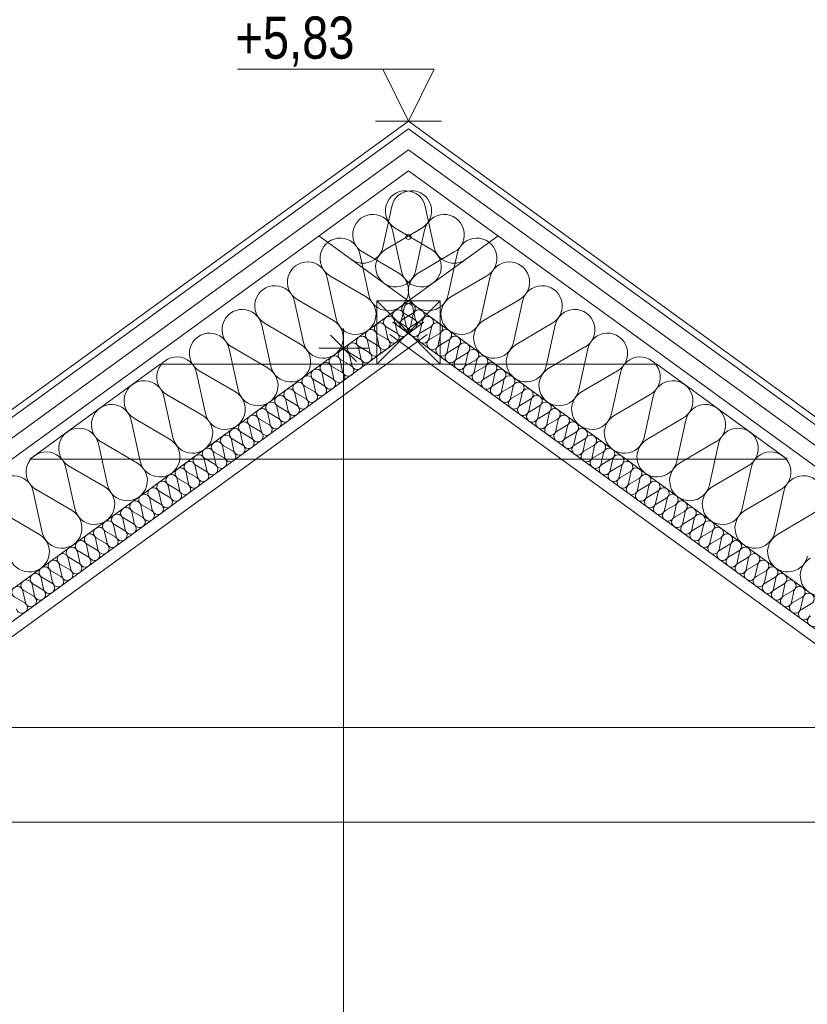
# Model space of a CAD drawing. Extents: x 5465377 to 5465550, y 5925276 to 5925338.
# Tile 104 of 182: x 5465409.49 to 5465410.99, y 5925334.33 to 5925336.2. Entities that reach past the tile are written whole.
import ezdxf

# ---------------------------------------------------------------- set-up
doc = ezdxf.new("R2010")
doc.units = 0
doc.header["$MEASUREMENT"] = 0
doc.linetypes.add('DASH', pattern=[0.75, 0.5, -0.25])
for name, color, linetype, lineweight in [('0_Nr_Pióra__141', 7, 'Continuous', 0), ('0_Nr_Pióra__142', 7, 'Continuous', 18), ('_______wymiarowanie_Nr_Pióra__201', 150, 'Continuous', 0), ('____rosliny_Nr_Pióra__141', 7, 'Continuous', 0), ('_ARCH_Sciany_Nr_Pióra__141', 7, 'Continuous', 0), ('_opisy_Nr_pióra__175_Nr_Pióra__148', 14, 'Continuous', 0), ('_opisy_Nr_pióra__2_Nr_Pióra__141', 7, 'Continuous', 0), ('_opisy_Nr_pióra__2_Nr_Pióra__8', 12, 'Continuous', 35)]:
    doc.layers.add(name, color=color, linetype=linetype, lineweight=lineweight)
doc.layers.add('_______wymiarowanie', color=7, linetype='Continuous')
doc.styles.add('GENERATED_STYLE_4', font='arial.ttf')
doc.styles.add('GENERATED_STYLE_5', font='txt')
doc.dimstyles.new('GENERATED_STYLE__2', dxfattribs={"dimtxt": 0.075, "dimasz": 0.0475, "dimexe": 0.18, "dimexo": 0, "dimgap": 0.09, "dimtad": 1, "dimdec": 0, "dimlfac": 100, "dimzin": 0, "dimdsep": 46, "dimtxsty": 'GENERATED_STYLE_5', "dimblk": 'ARROWHEAD_6', "dimblk1": 'ARROWHEAD_6', "dimblk2": 'ARROWHEAD_6', "dimcen": 0.09, "dimclrd": 256, "dimclre": 256, "dimclrt": 256, "dimazin": 0, "dimtfac": 1, "dimtdec": 4, "dimtmove": 0, "dimatfit": 3, "dimfxl": 0, "dimtolj": 1, "dimtzin": 0, "dimarcsym": 0})

# ---------------------------------------------------------------- blocks, each defined once
blk = doc.blocks.new('Izolacja cieplna 12_74', base_point=(5465413.4879, 5925333.2365))
at = {"layer": '____rosliny_Nr_Pióra__141', "linetype": 'Continuous'}
for p, q in [((5465410.2166, 5925335.6317), (5465410.2213, 5925335.6533)), ((5465410.237, 5925335.6418), (5465410.218, 5925335.6307)), ((5465410.2338, 5925335.6192), (5465410.2385, 5925335.6407)), ((5465410.2543, 5925335.6293), (5465410.2352, 5925335.6181)), ((5465410.251, 5925335.6067), (5465410.2557, 5925335.6282)), ((5465410.2715, 5925335.6168), (5465410.2524, 5925335.6056)), ((5465410.2682, 5925335.5942), (5465410.2729, 5925335.6157)), ((5465410.2887, 5925335.6043), (5465410.2697, 5925335.5931)), ((5465410.2854, 5925335.5817), (5465410.2901, 5925335.6032)), ((5465410.3059, 5925335.5918), (5465410.2869, 5925335.5806)), ((5465410.3026, 5925335.5692), (5465410.3074, 5925335.5907)), ((5465410.3231, 5925335.5793), (5465410.3041, 5925335.5681)), ((5465410.3199, 5925335.5567), (5465410.3246, 5925335.5782)), ((5465410.3403, 5925335.5668), (5465410.3213, 5925335.5556)), ((5465410.3371, 5925335.5442), (5465410.3418, 5925335.5657)), ((5465410.3576, 5925335.5542), (5465410.3385, 5925335.5431)), ((5465410.3543, 5925335.5316), (5465410.359, 5925335.5532)), ((5465410.3748, 5925335.5417), (5465410.3557, 5925335.5306)), ((5465410.3715, 5925335.5191), (5465410.3762, 5925335.5407)), ((5465410.392, 5925335.5292), (5465410.3729, 5925335.5181)), ((5465410.3887, 5925335.5066), (5465410.3934, 5925335.5282)), ((5465410.4092, 5925335.5167), (5465410.3902, 5925335.5056)), ((5465410.4059, 5925335.4941), (5465410.4106, 5925335.5157)), ((5465410.4264, 5925335.5042), (5465410.4074, 5925335.4931)), ((5465410.4231, 5925335.4816), (5465410.4279, 5925335.5032)), ((5465410.4436, 5925335.4917), (5465410.4246, 5925335.4806)), ((5465410.4404, 5925335.4691), (5465410.4451, 5925335.4907)), ((5465410.4608, 5925335.4792), (5465410.4418, 5925335.4681)), ((5465410.4576, 5925335.4566), (5465410.4623, 5925335.4782)), ((5465410.4781, 5925335.4667), (5465410.459, 5925335.4556)), ((5465410.4748, 5925335.4441), (5465410.4795, 5925335.4656)), ((5465410.4953, 5925335.4542), (5465410.4762, 5925335.443)), ((5465410.492, 5925335.4316), (5465410.4967, 5925335.4531)), ((5465410.5125, 5925335.4417), (5465410.4934, 5925335.4305)), ((5465410.5092, 5925335.4191), (5465410.5139, 5925335.4406)), ((5465410.5297, 5925335.4292), (5465410.5107, 5925335.418)), ((5465410.5264, 5925335.4066), (5465410.5311, 5925335.4281)), ((5465410.5469, 5925335.4167), (5465410.5279, 5925335.4055)), ((5465410.5436, 5925335.3941), (5465410.5484, 5925335.4156)), ((5465410.5641, 5925335.4042), (5465410.5451, 5925335.393)), ((5465410.5609, 5925335.3816), (5465410.5656, 5925335.4031)), ((5465410.5813, 5925335.3917), (5465410.5623, 5925335.3805)), ((5465410.5781, 5925335.3691), (5465410.5828, 5925335.3906)), ((5465410.5986, 5925335.3791), (5465410.5795, 5925335.368)), ((5465410.5953, 5925335.3565), (5465410.6, 5925335.3781)), ((5465410.6158, 5925335.3666), (5465410.5967, 5925335.3555)), ((5465410.6125, 5925335.344), (5465410.6172, 5925335.3656)), ((5465410.633, 5925335.3541), (5465410.6139, 5925335.343)), ((5465410.6297, 5925335.3315), (5465410.6344, 5925335.3531)), ((5465410.6502, 5925335.3416), (5465410.6312, 5925335.3305)), ((5465410.6469, 5925335.319), (5465410.6516, 5925335.3406)), ((5465410.6674, 5925335.3291), (5465410.6484, 5925335.318)), ((5465410.6641, 5925335.3065), (5465410.6689, 5925335.3281)), ((5465410.6846, 5925335.3166), (5465410.6656, 5925335.3055)), ((5465410.6814, 5925335.294), (5465410.6861, 5925335.3156)), ((5465410.7018, 5925335.3041), (5465410.6828, 5925335.293)), ((5465410.6986, 5925335.2815), (5465410.7033, 5925335.3031)), ((5465410.7191, 5925335.2916), (5465410.7, 5925335.2805)), ((5465410.7158, 5925335.269), (5465410.7205, 5925335.2905)), ((5465410.7363, 5925335.2791), (5465410.7172, 5925335.2679)), ((5465410.733, 5925335.2565), (5465410.7377, 5925335.278)), ((5465410.7535, 5925335.2666), (5465410.7345, 5925335.2554)), ((5465410.7502, 5925335.244), (5465410.7549, 5925335.2655)), ((5465410.7707, 5925335.2541), (5465410.7517, 5925335.2429)), ((5465410.7674, 5925335.2315), (5465410.7721, 5925335.253)), ((5465410.7879, 5925335.2416), (5465410.7689, 5925335.2304)), ((5465410.7846, 5925335.219), (5465410.7894, 5925335.2405)), ((5465410.8051, 5925335.2291), (5465410.7861, 5925335.2179)), ((5465410.8019, 5925335.2065), (5465410.8066, 5925335.228)), ((5465410.8223, 5925335.2166), (5465410.8033, 5925335.2054)), ((5465410.8191, 5925335.194), (5465410.8238, 5925335.2155)), ((5465410.8396, 5925335.204), (5465410.8205, 5925335.1929)), ((5465410.8363, 5925335.1814), (5465410.841, 5925335.203)), ((5465410.8568, 5925335.1915), (5465410.8377, 5925335.1804)), ((5465410.8535, 5925335.1689), (5465410.8582, 5925335.1905)), ((5465410.874, 5925335.179), (5465410.855, 5925335.1679)), ((5465410.8707, 5925335.1564), (5465410.8754, 5925335.178)), ((5465410.8912, 5925335.1665), (5465410.8722, 5925335.1554)), ((5465410.8879, 5925335.1439), (5465410.8926, 5925335.1655)), ((5465410.9084, 5925335.154), (5465410.8894, 5925335.1429)), ((5465410.9052, 5925335.1314), (5465410.9099, 5925335.153)), ((5465410.9256, 5925335.1415), (5465410.9066, 5925335.1304)), ((5465410.9224, 5925335.1189), (5465410.9271, 5925335.1405)), ((5465410.9428, 5925335.129), (5465410.9238, 5925335.1179)), ((5465410.9396, 5925335.1064), (5465410.9443, 5925335.128)), ((5465410.9601, 5925335.1165), (5465410.941, 5925335.1054)), ((5465410.9568, 5925335.0939), (5465410.9615, 5925335.1154)), ((5465410.9773, 5925335.104), (5465410.9582, 5925335.0928)), ((5465410.974, 5925335.0814), (5465410.9787, 5925335.1029)), ((5465410.9945, 5925335.0915), (5465410.9755, 5925335.0803))]:
    blk.add_line(p, q, dxfattribs=at)
for centre, start_param, end_param in [((5465410.2317, 5925335.651), 2.728799, 6.695979), ((5465410.2489, 5925335.6385), 2.728799, 6.695979), ((5465410.2661, 5925335.626), 2.728799, 6.695979), ((5465410.2062, 5925335.634), 1.570796, 3.554385), ((5465410.2234, 5925335.6215), 5.870392, 9.837571), ((5465410.2406, 5925335.609), 5.870392, 9.837571), ((5465410.2833, 5925335.6135), 2.728799, 6.695979), ((5465410.2578, 5925335.5965), 5.870392, 9.837571), ((5465410.3005, 5925335.6009), 2.728799, 6.695979), ((5465410.3177, 5925335.5884), 2.728799, 6.695979), ((5465410.275, 5925335.584), 5.870392, 9.837571), ((5465410.2922, 5925335.5714), 5.870392, 9.837571), ((5465410.335, 5925335.5759), 2.728799, 6.695979), ((5465410.3095, 5925335.5589), 5.870392, 9.837571), ((5465410.3522, 5925335.5634), 2.728799, 6.695979), ((5465410.3694, 5925335.5509), 2.728799, 6.695979), ((5465410.3267, 5925335.5464), 5.870392, 9.837571), ((5465410.3439, 5925335.5339), 5.870392, 9.837571), ((5465410.3866, 5925335.5384), 2.728799, 6.695979), ((5465410.3611, 5925335.5214), 5.870392, 9.837571), ((5465410.4038, 5925335.5259), 2.728799, 6.695979), ((5465410.421, 5925335.5134), 2.728799, 6.695979), ((5465410.3783, 5925335.5089), 5.870392, 9.837571), ((5465410.3955, 5925335.4964), 5.870392, 9.837571), ((5465410.4382, 5925335.5009), 2.728799, 6.695979), ((5465410.4128, 5925335.4839), 5.870392, 9.837571), ((5465410.4555, 5925335.4884), 2.728799, 6.695979), ((5465410.4727, 5925335.4759), 2.728799, 6.695979), ((5465410.43, 5925335.4714), 5.870392, 9.837571), ((5465410.4472, 5925335.4589), 5.870392, 9.837571), ((5465410.4899, 5925335.4634), 2.728799, 6.695979), ((5465410.4644, 5925335.4464), 5.870392, 9.837571), ((5465410.5071, 5925335.4509), 2.728799, 6.695979), ((5465410.5243, 5925335.4384), 2.728799, 6.695979), ((5465410.4816, 5925335.4339), 5.870392, 9.837571), ((5465410.4988, 5925335.4214), 5.870392, 9.837571), ((5465410.5415, 5925335.4258), 2.728799, 6.695979), ((5465410.516, 5925335.4089), 5.870392, 9.837571), ((5465410.5587, 5925335.4133), 2.728799, 6.695979), ((5465410.576, 5925335.4008), 2.728799, 6.695979), ((5465410.5333, 5925335.3963), 5.870392, 9.837571), ((5465410.5505, 5925335.3838), 5.870392, 9.837571), ((5465410.5932, 5925335.3883), 2.728799, 6.695979), ((5465410.5677, 5925335.3713), 5.870392, 9.837571), ((5465410.6104, 5925335.3758), 2.728799, 6.695979), ((5465410.6276, 5925335.3633), 2.728799, 6.695979), ((5465410.5849, 5925335.3588), 5.870392, 9.837571), ((5465410.6021, 5925335.3463), 5.870392, 9.837571), ((5465410.6448, 5925335.3508), 2.728799, 6.695979), ((5465410.6193, 5925335.3338), 5.870392, 9.837571), ((5465410.662, 5925335.3383), 2.728799, 6.695979), ((5465410.6793, 5925335.3258), 2.728799, 6.695979), ((5465410.6365, 5925335.3213), 5.870392, 9.837571), ((5465410.6538, 5925335.3088), 5.870392, 9.837571), ((5465410.6965, 5925335.3133), 2.728799, 6.695979), ((5465410.671, 5925335.2963), 5.870392, 9.837571), ((5465410.7137, 5925335.3008), 2.728799, 6.695979), ((5465410.7309, 5925335.2883), 2.728799, 6.695979), ((5465410.6882, 5925335.2838), 5.870392, 9.837571), ((5465410.7054, 5925335.2713), 5.870392, 9.837571), ((5465410.7481, 5925335.2758), 2.728799, 6.695979), ((5465410.7226, 5925335.2588), 5.870392, 9.837571), ((5465410.7653, 5925335.2633), 2.728799, 6.695979), ((5465410.7825, 5925335.2507), 2.728799, 6.695979), ((5465410.7398, 5925335.2463), 5.870392, 9.837571), ((5465410.757, 5925335.2338), 5.870392, 9.837571), ((5465410.7998, 5925335.2382), 2.728799, 6.695979), ((5465410.7743, 5925335.2212), 5.870392, 9.837571), ((5465410.817, 5925335.2257), 2.728799, 6.695979), ((5465410.8342, 5925335.2132), 2.728799, 6.695979), ((5465410.7915, 5925335.2087), 5.870392, 9.837571), ((5465410.8087, 5925335.1962), 5.870392, 9.837571), ((5465410.8514, 5925335.2007), 2.728799, 6.695979), ((5465410.8259, 5925335.1837), 5.870392, 9.837571), ((5465410.8686, 5925335.1882), 2.728799, 6.695979), ((5465410.8858, 5925335.1757), 2.728799, 6.695979), ((5465410.8431, 5925335.1712), 5.870392, 9.837571), ((5465410.8603, 5925335.1587), 5.870392, 9.837571), ((5465410.903, 5925335.1632), 2.728799, 6.695979), ((5465410.8775, 5925335.1462), 5.870392, 9.837571), ((5465410.9203, 5925335.1507), 2.728799, 6.695979), ((5465410.9375, 5925335.1382), 2.728799, 6.695979), ((5465410.8948, 5925335.1337), 5.870392, 9.837571), ((5465410.912, 5925335.1212), 5.870392, 9.837571), ((5465410.9547, 5925335.1257), 2.728799, 6.695979), ((5465410.9292, 5925335.1087), 5.870392, 9.837571), ((5465410.9719, 5925335.1132), 2.728799, 6.695979), ((5465410.9891, 5925335.1007), 2.728799, 6.695979), ((5465410.9464, 5925335.0962), 5.870392, 9.837571), ((5465410.9636, 5925335.0837), 5.870392, 9.837571), ((5465410.9808, 5925335.0712), 5.870392, 9.837571), ((5465410.998, 5925335.0587), 5.870392, 9.837571)]:
    blk.add_ellipse(centre, major_axis=(-0.00861, 0.00625), ratio=0.999504, start_param=start_param, end_param=end_param, dxfattribs=at)
blk = doc.blocks.new('Izolacja cieplna 12_77', base_point=(5465406.9707, 5925333.2365))
at = {"layer": '____rosliny_Nr_Pióra__141', "linetype": 'Continuous'}
for p, q in [((5465410.2421, 5925335.6317), (5465410.2373, 5925335.6533)), ((5465410.2248, 5925335.6192), (5465410.2201, 5925335.6407)), ((5465410.2216, 5925335.6418), (5465410.2406, 5925335.6307)), ((5465410.1904, 5925335.5942), (5465410.1857, 5925335.6157)), ((5465410.1872, 5925335.6168), (5465410.2062, 5925335.6056)), ((5465410.2076, 5925335.6067), (5465410.2029, 5925335.6282)), ((5465410.2044, 5925335.6293), (5465410.2234, 5925335.6181)), ((5465410.1732, 5925335.5817), (5465410.1685, 5925335.6032)), ((5465410.1699, 5925335.6043), (5465410.189, 5925335.5931)), ((5465410.1388, 5925335.5567), (5465410.1341, 5925335.5782)), ((5465410.1355, 5925335.5793), (5465410.1545, 5925335.5681)), ((5465410.156, 5925335.5692), (5465410.1513, 5925335.5907)), ((5465410.1527, 5925335.5918), (5465410.1718, 5925335.5806)), ((5465410.1216, 5925335.5442), (5465410.1168, 5925335.5657)), ((5465410.1183, 5925335.5668), (5465410.1373, 5925335.5556)), ((5465410.0871, 5925335.5191), (5465410.0824, 5925335.5407)), ((5465410.0839, 5925335.5417), (5465410.1029, 5925335.5306)), ((5465410.1043, 5925335.5316), (5465410.0996, 5925335.5532)), ((5465410.1011, 5925335.5542), (5465410.1201, 5925335.5431)), ((5465410.0699, 5925335.5066), (5465410.0652, 5925335.5282)), ((5465410.0667, 5925335.5292), (5465410.0857, 5925335.5181)), ((5465410.0355, 5925335.4816), (5465410.0308, 5925335.5032)), ((5465410.0322, 5925335.5042), (5465410.0513, 5925335.4931)), ((5465410.0527, 5925335.4941), (5465410.048, 5925335.5157)), ((5465410.0494, 5925335.5167), (5465410.0685, 5925335.5056)), ((5465410.0183, 5925335.4691), (5465410.0136, 5925335.4907)), ((5465410.015, 5925335.4917), (5465410.034, 5925335.4806)), ((5465409.9838, 5925335.4441), (5465409.9791, 5925335.4656)), ((5465409.9806, 5925335.4667), (5465409.9996, 5925335.4556)), ((5465410.0011, 5925335.4566), (5465409.9963, 5925335.4782)), ((5465409.9978, 5925335.4792), (5465410.0168, 5925335.4681)), ((5465409.9666, 5925335.4316), (5465409.9619, 5925335.4531)), ((5465409.9634, 5925335.4542), (5465409.9824, 5925335.443)), ((5465409.9289, 5925335.4292), (5465409.948, 5925335.418)), ((5465409.9494, 5925335.4191), (5465409.9447, 5925335.4406)), ((5465409.9461, 5925335.4417), (5465409.9652, 5925335.4305)), ((5465409.915, 5925335.3941), (5465409.9103, 5925335.4156)), ((5465409.9117, 5925335.4167), (5465409.9308, 5925335.4055)), ((5465409.9322, 5925335.4066), (5465409.9275, 5925335.4281)), ((5465409.8773, 5925335.3917), (5465409.8963, 5925335.3805)), ((5465409.8978, 5925335.3816), (5465409.8931, 5925335.4031)), ((5465409.8945, 5925335.4042), (5465409.9135, 5925335.393)), ((5465409.8633, 5925335.3565), (5465409.8586, 5925335.3781)), ((5465409.8601, 5925335.3791), (5465409.8791, 5925335.368)), ((5465409.8806, 5925335.3691), (5465409.8758, 5925335.3906)), ((5465409.8256, 5925335.3541), (5465409.8447, 5925335.343)), ((5465409.8461, 5925335.344), (5465409.8414, 5925335.3656)), ((5465409.8429, 5925335.3666), (5465409.8619, 5925335.3555)), ((5465409.8117, 5925335.319), (5465409.807, 5925335.3406)), ((5465409.8084, 5925335.3416), (5465409.8275, 5925335.3305)), ((5465409.8289, 5925335.3315), (5465409.8242, 5925335.3531)), ((5465409.774, 5925335.3166), (5465409.793, 5925335.3055)), ((5465409.7945, 5925335.3065), (5465409.7898, 5925335.3281)), ((5465409.7912, 5925335.3291), (5465409.8103, 5925335.318)), ((5465409.7601, 5925335.2815), (5465409.7553, 5925335.3031)), ((5465409.7568, 5925335.3041), (5465409.7758, 5925335.293)), ((5465409.7773, 5925335.294), (5465409.7726, 5925335.3156)), ((5465409.7224, 5925335.2791), (5465409.7414, 5925335.2679)), ((5465409.7428, 5925335.269), (5465409.7381, 5925335.2905)), ((5465409.7396, 5925335.2916), (5465409.7586, 5925335.2805)), ((5465409.7084, 5925335.244), (5465409.7037, 5925335.2655)), ((5465409.7051, 5925335.2666), (5465409.7242, 5925335.2554)), ((5465409.7256, 5925335.2565), (5465409.7209, 5925335.278)), ((5465409.6707, 5925335.2416), (5465409.6898, 5925335.2304)), ((5465409.6912, 5925335.2315), (5465409.6865, 5925335.253)), ((5465409.6879, 5925335.2541), (5465409.707, 5925335.2429)), ((5465409.6568, 5925335.2065), (5465409.6521, 5925335.228)), ((5465409.6535, 5925335.2291), (5465409.6725, 5925335.2179)), ((5465409.674, 5925335.219), (5465409.6693, 5925335.2405)), ((5465409.6191, 5925335.204), (5465409.6381, 5925335.1929)), ((5465409.6396, 5925335.194), (5465409.6348, 5925335.2155)), ((5465409.6363, 5925335.2166), (5465409.6553, 5925335.2054)), ((5465409.6051, 5925335.1689), (5465409.6004, 5925335.1905)), ((5465409.6019, 5925335.1915), (5465409.6209, 5925335.1804)), ((5465409.6223, 5925335.1814), (5465409.6176, 5925335.203)), ((5465409.5879, 5925335.1564), (5465409.5832, 5925335.178)), ((5465409.5846, 5925335.179), (5465409.6037, 5925335.1679)), ((5465409.5535, 5925335.1314), (5465409.5488, 5925335.153)), ((5465409.5502, 5925335.154), (5465409.5692, 5925335.1429)), ((5465409.5707, 5925335.1439), (5465409.566, 5925335.1655)), ((5465409.5674, 5925335.1665), (5465409.5865, 5925335.1554)), ((5465409.5363, 5925335.1189), (5465409.5316, 5925335.1405)), ((5465409.533, 5925335.1415), (5465409.552, 5925335.1304)), ((5465409.5018, 5925335.0939), (5465409.4971, 5925335.1154)), ((5465409.4986, 5925335.1165), (5465409.5176, 5925335.1054)), ((5465409.5191, 5925335.1064), (5465409.5143, 5925335.128)), ((5465409.5158, 5925335.129), (5465409.5348, 5925335.1179)), ((5465409.4814, 5925335.104), (5465409.5004, 5925335.0928))]:
    blk.add_line(p, q, dxfattribs=at)
for centre, start_param, end_param in [((5465410.227, 5925335.651), 5.870392, 9.837571), ((5465410.1925, 5925335.626), 5.870392, 9.837571), ((5465410.2097, 5925335.6385), 5.870392, 9.837571), ((5465410.1753, 5925335.6135), 5.870392, 9.837571), ((5465410.218, 5925335.609), 2.7288, 6.695979), ((5465410.2352, 5925335.6215), 2.7288, 6.695979), ((5465410.2525, 5925335.634), 2.7288, 4.712389), ((5465410.1409, 5925335.5884), 5.870392, 9.837571), ((5465410.1581, 5925335.6009), 5.870392, 9.837571), ((5465410.2008, 5925335.5965), 2.7288, 6.695979), ((5465410.1237, 5925335.5759), 5.870392, 9.837571), ((5465410.1664, 5925335.5714), 2.7288, 6.695979), ((5465410.1836, 5925335.584), 2.7288, 6.695979), ((5465410.0892, 5925335.5509), 5.870392, 9.837571), ((5465410.1065, 5925335.5634), 5.870392, 9.837571), ((5465410.1492, 5925335.5589), 2.7288, 6.695979), ((5465410.072, 5925335.5384), 5.870392, 9.837571), ((5465410.1147, 5925335.5339), 2.7288, 6.695979), ((5465410.132, 5925335.5464), 2.7288, 6.695979), ((5465410.0376, 5925335.5134), 5.870392, 9.837571), ((5465410.0548, 5925335.5259), 5.870392, 9.837571), ((5465410.0975, 5925335.5214), 2.7288, 6.695979), ((5465410.0204, 5925335.5009), 5.870392, 9.837571), ((5465410.0631, 5925335.4964), 2.7288, 6.695979), ((5465410.0803, 5925335.5089), 2.7288, 6.695979), ((5465409.986, 5925335.4759), 5.870392, 9.837571), ((5465410.0032, 5925335.4884), 5.870392, 9.837571), ((5465410.0459, 5925335.4839), 2.7288, 6.695979), ((5465409.9687, 5925335.4634), 5.870392, 9.837571), ((5465410.0115, 5925335.4589), 2.7288, 6.695979), ((5465410.0287, 5925335.4714), 2.7288, 6.695979), ((5465409.9343, 5925335.4384), 5.870392, 9.837571), ((5465409.9515, 5925335.4509), 5.870392, 9.837571), ((5465409.9942, 5925335.4464), 2.7288, 6.695979), ((5465409.9171, 5925335.4258), 5.870392, 9.837571), ((5465409.9598, 5925335.4214), 2.7288, 6.695979), ((5465409.977, 5925335.4339), 2.7288, 6.695979), ((5465409.8827, 5925335.4008), 5.870392, 9.837571), ((5465409.8999, 5925335.4133), 5.870392, 9.837571), ((5465409.9426, 5925335.4089), 2.7288, 6.695979), ((5465409.8655, 5925335.3883), 5.870392, 9.837571), ((5465409.9082, 5925335.3838), 2.7288, 6.695979), ((5465409.9254, 5925335.3963), 2.7288, 6.695979), ((5465409.831, 5925335.3633), 5.870392, 9.837571), ((5465409.8482, 5925335.3758), 5.870392, 9.837571), ((5465409.8909, 5925335.3713), 2.7288, 6.695979), ((5465409.8138, 5925335.3508), 5.870392, 9.837571), ((5465409.8565, 5925335.3463), 2.7288, 6.695979), ((5465409.8737, 5925335.3588), 2.7288, 6.695979), ((5465409.7794, 5925335.3258), 5.870392, 9.837571), ((5465409.7966, 5925335.3383), 5.870392, 9.837571), ((5465409.8393, 5925335.3338), 2.7288, 6.695979), ((5465409.7622, 5925335.3133), 5.870392, 9.837571), ((5465409.8049, 5925335.3088), 2.7288, 6.695979), ((5465409.8221, 5925335.3213), 2.7288, 6.695979), ((5465409.7277, 5925335.2883), 5.870392, 9.837571), ((5465409.745, 5925335.3008), 5.870392, 9.837571), ((5465409.7877, 5925335.2963), 2.7288, 6.695979), ((5465409.7105, 5925335.2758), 5.870392, 9.837571), ((5465409.7532, 5925335.2713), 2.7288, 6.695979), ((5465409.7704, 5925335.2838), 2.7288, 6.695979), ((5465409.6761, 5925335.2507), 5.870392, 9.837571), ((5465409.6933, 5925335.2633), 5.870392, 9.837571), ((5465409.736, 5925335.2588), 2.7288, 6.695979), ((5465409.6589, 5925335.2382), 5.870392, 9.837571), ((5465409.7016, 5925335.2338), 2.7288, 6.695979), ((5465409.7188, 5925335.2463), 2.7288, 6.695979), ((5465409.6244, 5925335.2132), 5.870392, 9.837571), ((5465409.6417, 5925335.2257), 5.870392, 9.837571), ((5465409.6844, 5925335.2212), 2.7288, 6.695979), ((5465409.6072, 5925335.2007), 5.870392, 9.837571), ((5465409.6499, 5925335.1962), 2.7288, 6.695979), ((5465409.6672, 5925335.2087), 2.7288, 6.695979), ((5465409.5728, 5925335.1757), 5.870392, 9.837571), ((5465409.59, 5925335.1882), 5.870392, 9.837571), ((5465409.6327, 5925335.1837), 2.7288, 6.695979), ((5465409.5556, 5925335.1632), 5.870392, 9.837571), ((5465409.5983, 5925335.1587), 2.7288, 6.695979), ((5465409.6155, 5925335.1712), 2.7288, 6.695979), ((5465409.5212, 5925335.1382), 5.870392, 9.837571), ((5465409.5384, 5925335.1507), 5.870392, 9.837571), ((5465409.5811, 5925335.1462), 2.7288, 6.695979), ((5465409.5039, 5925335.1257), 5.870392, 9.837571), ((5465409.5467, 5925335.1212), 2.7288, 6.695979), ((5465409.5639, 5925335.1337), 2.7288, 6.695979), ((5465409.4867, 5925335.1132), 5.870392, 9.837571), ((5465409.5294, 5925335.1087), 2.7288, 6.695979), ((5465409.495, 5925335.0837), 2.7288, 6.695979), ((5465409.5122, 5925335.0962), 2.7288, 6.695979)]:
    blk.add_ellipse(centre, major_axis=(0.00861, 0.00625), ratio=0.999504, start_param=start_param, end_param=end_param, dxfattribs=at)
blk = doc.blocks.new('Izolacja cieplna 12_78', base_point=(5465413.7189, 5925333.1305))
at = {"layer": '____rosliny_Nr_Pióra__141', "linetype": 'Continuous'}
for p, q in [((5465410.1806, 5925335.7675), (5465410.1975, 5925335.8451)), ((5465410.2544, 5925335.8038), (5465410.1858, 5925335.7637)), ((5465410.2426, 5925335.7225), (5465410.2596, 5925335.8)), ((5465410.3164, 5925335.7588), (5465410.2478, 5925335.7187)), ((5465410.3047, 5925335.6774), (5465410.3216, 5925335.755)), ((5465410.3784, 5925335.7137), (5465410.3099, 5925335.6736)), ((5465410.3667, 5925335.6323), (5465410.3836, 5925335.7099)), ((5465410.4405, 5925335.6686), (5465410.3719, 5925335.6285)), ((5465410.4287, 5925335.5872), (5465410.4457, 5925335.6648)), ((5465410.5025, 5925335.6235), (5465410.434, 5925335.5835)), ((5465410.4908, 5925335.5422), (5465410.5077, 5925335.6198)), ((5465410.5645, 5925335.5785), (5465410.496, 5925335.5384)), ((5465410.5528, 5925335.4971), (5465410.5698, 5925335.5747)), ((5465410.6266, 5925335.5334), (5465410.558, 5925335.4933)), ((5465410.6149, 5925335.452), (5465410.6318, 5925335.5296)), ((5465410.6886, 5925335.4883), (5465410.6201, 5925335.4482)), ((5465410.6769, 5925335.4069), (5465410.6938, 5925335.4845)), ((5465410.7507, 5925335.4432), (5465410.6821, 5925335.4032)), ((5465410.7389, 5925335.3619), (5465410.7559, 5925335.4395)), ((5465410.8127, 5925335.3982), (5465410.7441, 5925335.3581)), ((5465410.801, 5925335.3168), (5465410.8179, 5925335.3944)), ((5465410.8747, 5925335.3531), (5465410.8062, 5925335.313)), ((5465410.863, 5925335.2717), (5465410.88, 5925335.3493)), ((5465410.9368, 5925335.308), (5465410.8682, 5925335.2679)), ((5465410.9251, 5925335.2266), (5465410.942, 5925335.3042)), ((5465410.9988, 5925335.2629), (5465410.9303, 5925335.2229))]:
    blk.add_line(p, q, dxfattribs=at)
for centre, start_param, end_param in [((5465410.235, 5925335.8369), 2.728799, 6.695979), ((5465410.297, 5925335.7918), 2.728799, 6.695979), ((5465410.359, 5925335.7468), 2.728799, 6.695979), ((5465410.1431, 5925335.7758), 1.570796, 3.554385), ((5465410.2052, 5925335.7307), 5.870392, 9.837571), ((5465410.4211, 5925335.7017), 2.728799, 6.695979), ((5465410.2672, 5925335.6856), 5.870392, 9.837571), ((5465410.4831, 5925335.6566), 2.728799, 6.695979), ((5465410.3293, 5925335.6405), 5.870392, 9.837571), ((5465410.5452, 5925335.6115), 2.728799, 6.695979), ((5465410.3913, 5925335.5955), 5.870392, 9.837571), ((5465410.6072, 5925335.5665), 2.728799, 6.695979), ((5465410.4533, 5925335.5504), 5.870392, 9.837571), ((5465410.6692, 5925335.5214), 2.728799, 6.695979), ((5465410.5154, 5925335.5053), 5.870392, 9.837571), ((5465410.7313, 5925335.4763), 2.728799, 6.695979), ((5465410.5774, 5925335.4602), 5.870392, 9.837571), ((5465410.7933, 5925335.4312), 2.728799, 6.695979), ((5465410.6395, 5925335.4152), 5.870392, 9.837571), ((5465410.8554, 5925335.3862), 2.728799, 6.695979), ((5465410.7015, 5925335.3701), 5.870392, 9.837571), ((5465410.9174, 5925335.3411), 2.728799, 6.695979), ((5465410.7635, 5925335.325), 5.870392, 9.837571), ((5465410.9794, 5925335.296), 2.728799, 6.695979), ((5465410.8256, 5925335.2799), 5.870392, 9.837571), ((5465410.8876, 5925335.2349), 5.870392, 9.837571), ((5465410.9497, 5925335.1898), 5.870392, 9.837571), ((5465411.0117, 5925335.1447), 5.870392, 9.837571)]:
    blk.add_ellipse(centre, major_axis=(-0.031, 0.0225), ratio=0.998431, start_param=start_param, end_param=end_param, dxfattribs=at)
blk = doc.blocks.new('Izolacja cieplna 12_592', base_point=(5465406.7397, 5925333.1305))
at = {"layer": '____rosliny_Nr_Pióra__141', "linetype": 'Continuous'}
for p, q in [((5465410.278, 5925335.7675), (5465410.2611, 5925335.8451)), ((5465410.2043, 5925335.8038), (5465410.2728, 5925335.7637)), ((5465410.216, 5925335.7225), (5465410.1991, 5925335.8)), ((5465410.154, 5925335.6774), (5465410.137, 5925335.755)), ((5465410.1422, 5925335.7588), (5465410.2108, 5925335.7187)), ((5465410.0919, 5925335.6323), (5465410.075, 5925335.7099)), ((5465410.0802, 5925335.7137), (5465410.1488, 5925335.6736)), ((5465410.0299, 5925335.5872), (5465410.013, 5925335.6648)), ((5465410.0182, 5925335.6686), (5465410.0867, 5925335.6285)), ((5465409.9678, 5925335.5422), (5465409.9509, 5925335.6198)), ((5465409.9561, 5925335.6235), (5465410.0247, 5925335.5835)), ((5465409.8941, 5925335.5785), (5465409.9626, 5925335.5384)), ((5465409.9058, 5925335.4971), (5465409.8889, 5925335.5747)), ((5465409.8438, 5925335.452), (5465409.8268, 5925335.5296)), ((5465409.832, 5925335.5334), (5465409.9006, 5925335.4933)), ((5465409.7817, 5925335.4069), (5465409.7648, 5925335.4845)), ((5465409.77, 5925335.4883), (5465409.8386, 5925335.4482)), ((5465409.7197, 5925335.3619), (5465409.7028, 5925335.4395)), ((5465409.708, 5925335.4432), (5465409.7765, 5925335.4032)), ((5465409.6577, 5925335.3168), (5465409.6407, 5925335.3944)), ((5465409.6459, 5925335.3982), (5465409.7145, 5925335.3581)), ((5465409.5956, 5925335.2717), (5465409.5787, 5925335.3493)), ((5465409.5839, 5925335.3531), (5465409.6524, 5925335.313)), ((5465409.5336, 5925335.2266), (5465409.5166, 5925335.3042)), ((5465409.5219, 5925335.308), (5465409.5904, 5925335.2679)), ((5465409.4598, 5925335.2629), (5465409.5284, 5925335.2229))]:
    blk.add_line(p, q, dxfattribs=at)
for centre, start_param, end_param in [((5465410.2237, 5925335.8369), 5.870392, 9.837571), ((5465410.1616, 5925335.7918), 5.870392, 9.837571), ((5465410.0996, 5925335.7468), 5.870392, 9.837571), ((5465410.3155, 5925335.7758), 2.7288, 4.712389), ((5465410.2534, 5925335.7307), 2.7288, 6.695979), ((5465410.0375, 5925335.7017), 5.870392, 9.837571), ((5465410.1914, 5925335.6856), 2.7288, 6.695979), ((5465409.9755, 5925335.6566), 5.870392, 9.837571), ((5465410.1294, 5925335.6405), 2.7288, 6.695979), ((5465409.9135, 5925335.6115), 5.870392, 9.837571), ((5465410.0673, 5925335.5955), 2.7288, 6.695979), ((5465409.8514, 5925335.5665), 5.870392, 9.837571), ((5465410.0053, 5925335.5504), 2.7288, 6.695979), ((5465409.7894, 5925335.5214), 5.870392, 9.837571), ((5465409.9433, 5925335.5053), 2.7288, 6.695979), ((5465409.7274, 5925335.4763), 5.870392, 9.837571), ((5465409.8812, 5925335.4602), 2.7288, 6.695979), ((5465409.6653, 5925335.4312), 5.870392, 9.837571), ((5465409.8192, 5925335.4152), 2.7288, 6.695979), ((5465409.6033, 5925335.3862), 5.870392, 9.837571), ((5465409.7571, 5925335.3701), 2.7288, 6.695979), ((5465409.5412, 5925335.3411), 5.870392, 9.837571), ((5465409.6951, 5925335.325), 2.7288, 6.695979), ((5465409.4792, 5925335.296), 5.870392, 9.837571), ((5465409.6331, 5925335.2799), 2.7288, 6.695979), ((5465409.571, 5925335.2349), 2.7288, 6.695979), ((5465409.509, 5925335.1898), 2.7288, 6.695979)]:
    blk.add_ellipse(centre, major_axis=(0.031, 0.0225), ratio=0.998431, start_param=start_param, end_param=end_param, dxfattribs=at)
blk = doc.blocks.new('*D443', base_point=(5464021.3307, 5925651.4736))
at = {"layer": '_______wymiarowanie_Nr_Pióra__201', "linetype": 'Continuous'}
for p, q in [((5465406.0948, 5925335.982), (5465406.0448, 5925336.032)), ((5465406.0698, 5925336.007), (5465406.0698, 5925336.0445)), ((5465406.1167, 5925336.007), (5465406.023, 5925336.007)), ((5465406.0698, 5925333.3735), (5465406.0698, 5925336.007)), ((5465406.0448, 5925333.3985), (5465406.0948, 5925333.3485)), ((5465406.1167, 5925333.3735), (5465406.023, 5925333.3735))]:
    blk.add_line(p, q, dxfattribs=at)
at = {"layer": '_______wymiarowanie_Nr_Pióra__201', "insert": (5465405.9798, 5925334.6049), "char_height": 0.075, "attachment_point": 1, "rotation": 90, "style": 'GENERATED_STYLE_4'}
blk.add_mtext('{263}', dxfattribs=at)
blk = doc.blocks.new('ARROWHEAD_6')
at = {"linetype": 'Continuous'}
for p, q in [((-0.5, -0.5), (0.5, 0.5)), ((0, 0), (-1, 0))]:
    blk.add_line(p, q, dxfattribs=at)
blk = doc.blocks.new('*D444', base_point=(5464021.3307, 5925651.4736))
at = {"layer": '_______wymiarowanie_Nr_Pióra__201', "linetype": 'Continuous'}
for p, q in [((5465405.7771, 5925335.982), (5465405.7271, 5925336.032)), ((5465405.7521, 5925336.007), (5465405.7521, 5925336.0445)), ((5465405.799, 5925336.007), (5465405.7053, 5925336.007)), ((5465405.7521, 5925330.0264), (5465405.7521, 5925336.007)), ((5465405.7271, 5925330.0514), (5465405.7771, 5925330.0014)), ((5465405.799, 5925330.0264), (5465405.7053, 5925330.0264)), ((5465405.7521, 5925329.9889), (5465405.7521, 5925330.0264))]:
    blk.add_line(p, q, dxfattribs=at)
at = {"layer": '_______wymiarowanie_Nr_Pióra__201', "insert": (5465405.6621, 5925332.9313), "char_height": 0.075, "attachment_point": 1, "rotation": 90, "style": 'GENERATED_STYLE_4'}
blk.add_mtext('{598}', dxfattribs=at)
blk = doc.blocks.new('*D445', base_point=(5464021.3307, 5925651.4736))
at = {"layer": '_______wymiarowanie_Nr_Pióra__201', "linetype": 'Continuous'}
for p, q in [((5465410.1309, 5925335.5512), (5465410.0809, 5925335.6012)), ((5465410.1059, 5925335.5762), (5465410.1059, 5925335.6137)), ((5465410.1528, 5925335.5762), (5465410.059, 5925335.5762)), ((5465410.1059, 5925330.1764), (5465410.1059, 5925335.5762)), ((5465410.0809, 5925330.2014), (5465410.1309, 5925330.1514)), ((5465410.1528, 5925330.1764), (5465410.059, 5925330.1764)), ((5465410.1059, 5925330.1389), (5465410.1059, 5925330.1764))]:
    blk.add_line(p, q, dxfattribs=at)
at = {"layer": '_______wymiarowanie_Nr_Pióra__201', "insert": (5465410.0159, 5925332.7909), "char_height": 0.075, "attachment_point": 1, "rotation": 90, "style": 'GENERATED_STYLE_4'}
blk.add_mtext('{540}', dxfattribs=at)

msp = doc.modelspace()

# ---------------------------------------------------------------- linework, layer by layer
at = {"layer": '0_Nr_Pióra__141', "linetype": 'Continuous'}
for p, q in [((5465406.6046, 5925333.3735), (5465410.2293, 5925336.007)), ((5465406.6117, 5925333.3638), (5465410.2293, 5925335.9922)), ((5465413.854, 5925333.3735), (5465410.2293, 5925336.007)), ((5465413.8469, 5925333.3638), (5465410.2293, 5925335.9922)), ((5465406.6305, 5925333.3379), (5465410.2293, 5925335.9526)), ((5465413.8281, 5925333.3379), (5465410.2293, 5925335.9526)), ((5465410.2893, 5925335.5458), (5465410.1693, 5925335.6658)), ((5465410.1693, 5925335.5458), (5465410.2893, 5925335.6658)), ((5465409.5102, 5925335.3658), (5465409.7579, 5925335.5458)), ((5465410.7007, 5925335.5458), (5465409.7579, 5925335.5458)), ((5465410.9485, 5925335.3658), (5465410.7007, 5925335.5458)), ((5465410.9485, 5925335.3658), (5465409.5102, 5925335.3658))]:
    msp.add_line(p, q, dxfattribs=at)
at = {"layer": '0_Nr_Pióra__141', "linetype": 'Continuous', "flags": 128}
msp.add_lwpolyline([(5465410.2893, 5925335.5458), (5465410.1693, 5925335.5458), (5465410.1693, 5925335.6658), (5465410.2893, 5925335.6658)], close=True, dxfattribs=at)
at = {"layer": '0_Nr_Pióra__141', "linetype": 'Continuous'}
msp.add_circle((5465410.2293, 5925335.7875), 0.005, dxfattribs=at)
at = {"layer": '0_Nr_Pióra__142', "linetype": 'Continuous'}
for p, q in [((5465406.6493, 5925333.312), (5465410.2293, 5925335.913)), ((5465413.8093, 5925333.312), (5465410.2293, 5925335.913)), ((5465411.3433, 5925334.8564), (5465410.0592, 5925335.7894)), ((5465409.1153, 5925334.8564), (5465410.2293, 5925335.6658)), ((5465411.6496, 5925334.8564), (5465408.8091, 5925334.8564)), ((5465411.8973, 5925334.6764), (5465408.5613, 5925334.6764))]:
    msp.add_line(p, q, dxfattribs=at)
at = {"layer": '0_Nr_Pióra__142', "linetype": 'DASH'}
msp.add_line((5465410.2293, 5925335.6658), (5465410.3994, 5925335.7894), dxfattribs=at)
at = {"layer": '_ARCH_Sciany_Nr_Pióra__141', "linetype": 'Continuous'}
for p, q in [((5465406.9707, 5925333.2365), (5465410.2587, 5925335.6254)), ((5465413.4879, 5925333.2365), (5465410.1999, 5925335.6254)), ((5465407.0043, 5925333.2331), (5465410.265, 5925335.6021)), ((5465413.4543, 5925333.2331), (5465410.1937, 5925335.6021))]:
    msp.add_line(p, q, dxfattribs=at)
at = {"layer": '_opisy_Nr_pióra__175_Nr_Pióra__148', "linetype": 'Continuous'}
for p, q in [((5465410.2783, 5925336.1056), (5465409.9043, 5925336.1056)), ((5465410.2293, 5925336.007), (5465410.1804, 5925336.1056)), ((5465410.2918, 5925336.007), (5465410.1668, 5925336.007))]:
    msp.add_line(p, q, dxfattribs=at)
at = {"layer": '_opisy_Nr_pióra__2_Nr_Pióra__141', "linetype": 'Continuous', "flags": 128}
msp.add_lwpolyline([(5465410.2293, 5925336.007), (5465410.1804, 5925336.1056), (5465410.2783, 5925336.1056)], close=True, dxfattribs=at)

# ---------------------------------------------------------------- block references
at = {"layer": '____rosliny_Nr_Pióra__141', "linetype": 'Continuous'}
for name, p in [('Izolacja cieplna 12_592', (5465406.7397, 5925333.1305)), ('Izolacja cieplna 12_78', (5465413.7189, 5925333.1305)), ('Izolacja cieplna 12_77', (5465406.9707, 5925333.2365)), ('Izolacja cieplna 12_74', (5465413.4879, 5925333.2365))]:
    msp.add_blockref(name, p, dxfattribs=at)

# ---------------------------------------------------------------- texts
at = {"layer": '_opisy_Nr_pióra__2_Nr_Pióra__8', "linetype": 'Continuous', "insert": (5465410.0137, 5925336.1582), "char_height": 0.08, "attachment_point": 5, "style": 'GENERATED_STYLE_4'}
msp.add_mtext('{\\W0.800000x;+5,83}', dxfattribs=at)

# ---------------------------------------------------------------- dimensions: what is measured, and where the dimension line sits
at = {"layer": '_______wymiarowanie', "linetype": 'Continuous'}
for base, p1, p2, picture, middle in [((5465405.7521, 5925330.0264), (5465406.7093, 5925330.0264), (5465410.2293, 5925336.007), '*D444', (5465405.6996, 5925333.0167)), ((5465406.0698, 5925328.2764), (5465406.6046, 5925333.3735), (5465410.2293, 5925336.007), '*D443', (5465406.0173, 5925334.6902)), ((5465410.1059, 5925330.1764), (5465413.4693, 5925330.1764), (5465410.2293, 5925335.5762), '*D445', (5465410.0534, 5925332.8763))]:
    dim = msp.add_linear_dim(base=base, p1=p1, p2=p2, angle=90, dimstyle='GENERATED_STYLE__2', dxfattribs=at)
    dim.commit()
    dim.dimension.update_dxf_attribs({"geometry": picture, "text_midpoint": middle})

doc.saveas('drawing.dxf')
